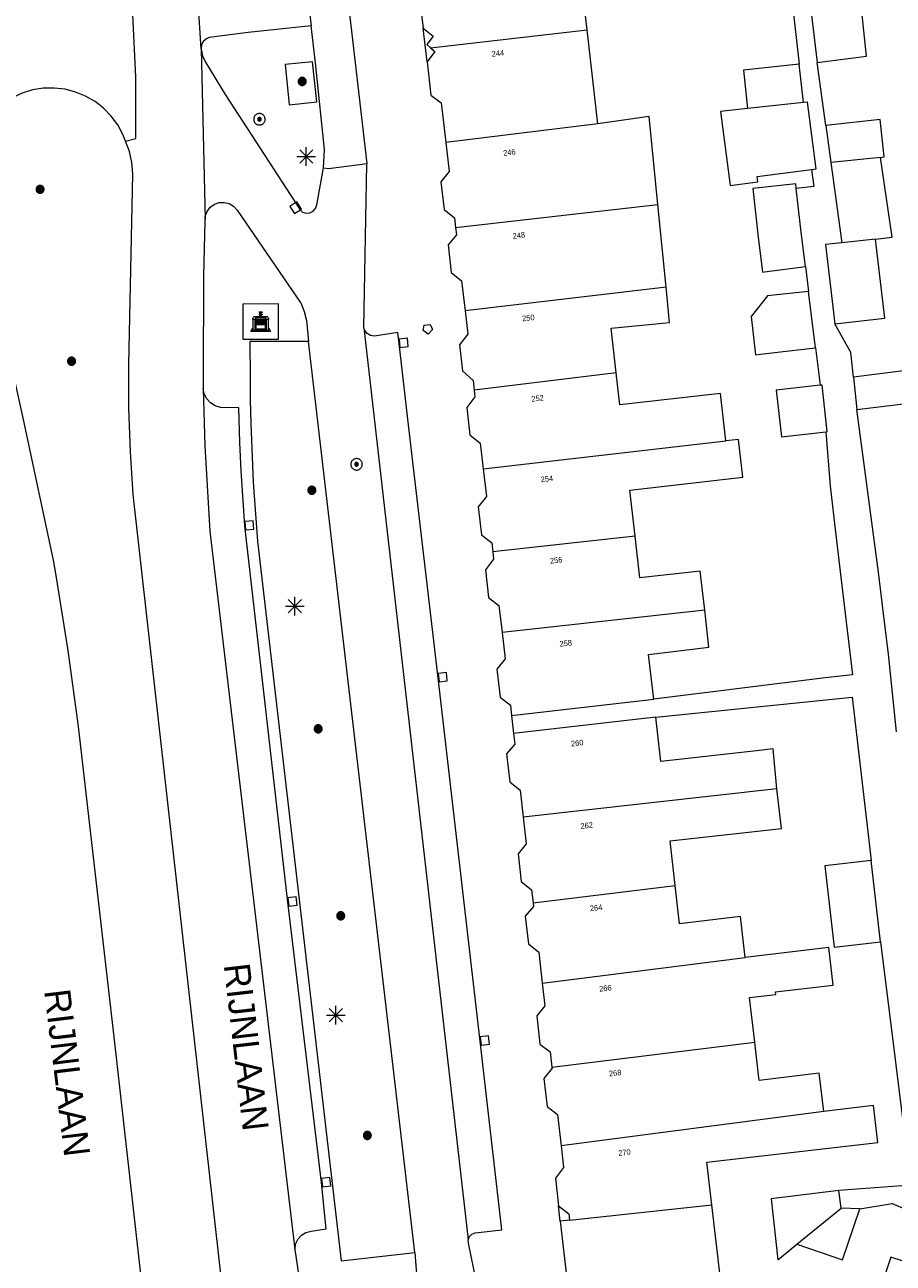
# Model space of a CAD drawing. Header units: metres. Extents: x 135779 to 137489, y 452643 to 455118.
# Tile 96 of 256: x 136227 to 136274, y 453281 to 453347. Entities that reach past the tile are written whole.
import ezdxf
from ezdxf.enums import TextEntityAlignment as Align

# ---------------------------------------------------------------- set-up
doc = ezdxf.new("R2010")
doc.units = ezdxf.units.M
for name, color, linetype, lineweight in [('KTop_BAK_Afval apart plaats', 96, 'Continuous', 13), ('KTop_NAR_Huisnummer tijdelijk (t)', 7, 'Continuous', 13), ('KTop_OBW_Overig Plus', 1, 'Continuous', 13), ('KTop_ORL_Weg_Straatnaam (t)', 7, 'Continuous', 13), ('KTop_OWG_Verkeerseiland', 2, 'Continuous', 13), ('KTop_PAL_Lichtmast', 40, 'Continuous', 13), ('KTop_PND_Grondvlaksituatie van BAG-pand [tachy]', 1, 'Continuous', 13), ('KTop_PND_Pandscheiding', 40, 'Continuous', 13), ('KTop_PUT_Brandkraan of -put', 1, 'Continuous', 13), ('KTop_PUT_Inspectie- of rioolput', 15, 'Continuous', 13), ('KTop_PUT_Kolk', 15, 'Continuous', 13), ('KTop_VGO_Boom', 92, 'Continuous', 13), ('KTop_WGD_Fietspad', 40, 'Continuous', 13), ('KTop_WGD_Rijbaan_Lokale weg', 251, 'Continuous', 13), ('KTop_WGD_Voetpad', 251, 'Continuous', 13), ('KTop_WGD_Voetpad_achterpad', 251, 'Continuous', 13)]:
    doc.layers.add(name, color=color, linetype=linetype, lineweight=lineweight)
doc.styles.add('Style-ROVU', font='ROVU.shx')
doc.styles.add('Style-ROVUCURSIEF', font='ROVUCURSIEF.shx')

# ---------------------------------------------------------------- blocks, each defined once
blk = doc.blocks.new('BAK_Afval_apart_plaats')
at = {"layer": 'KTop_BAK_Afval apart plaats'}
for p, q in [((-0.43, 0.141), (-0.425, 0.168)), ((-0.43, 0.118), (-0.43, 0.141)), ((-0.29, 0.118), (-0.43, 0.118)), ((-0.43, 0.118), (-0.43, -0.457)), ((-0.29, 0.118), (-0.43, 0.118)), ((-0.425, 0.168), (-0.416, 0.193)), ((-0.416, 0.193), (-0.403, 0.215)), ((-0.403, 0.215), (-0.384, 0.24)), ((-0.384, 0.24), (-0.364, 0.258)), ((-0.364, 0.258), (-0.342, 0.272)), ((-0.342, 0.272), (0, 0.272)), ((-0.282, 0.167), (-0.29, 0.146)), ((-0.282, 0.167), (-0.29, 0.146)), ((-0.29, 0.146), (-0.29, 0.118)), ((-0.29, 0.146), (-0.29, 0.118)), ((-0.29, -0.429), (-0.29, 0.118)), ((-0.29, 0.118), (-0.29, -0.429)), ((-0.273, 0.186), (-0.282, 0.167)), ((-0.273, 0.186), (-0.282, 0.167)), ((-0.248, 0.217), (-0.273, 0.186)), ((-0.248, 0.217), (-0.273, 0.186)), ((0.248, 0.217), (-0.248, 0.217)), ((0.248, 0.217), (-0.248, 0.217)), ((-0.242, 0.081), (-0.242, 0.153)), ((-0.242, 0.153), (0.242, 0.153)), ((0.242, 0.081), (-0.242, 0.081)), ((-0.242, 0.034), (-0.242, 0.081)), ((-0.242, 0.081), (0.242, 0.081)), ((-0.242, -0.059), (-0.242, 0.034)), ((-0.242, 0.034), (0.242, 0.034)), ((0.242, 0.034), (-0.242, 0.034)), ((-0.073, 0.513), (-0.072, 0.515)), ((-0.073, 0.513), (-0.073, 0.49)), ((-0.072, 0.511), (-0.073, 0.513)), ((-0.072, 0.511), (-0.073, 0.513)), ((-0.073, 0.49), (-0.072, 0.488)), ((-0.073, 0.399), (-0.073, 0.376)), ((-0.072, 0.397), (-0.073, 0.399)), ((-0.073, 0.376), (-0.072, 0.374)), ((-0.072, 0.515), (-0.071, 0.516)), ((-0.07, 0.51), (-0.072, 0.511)), ((-0.07, 0.51), (-0.072, 0.511)), ((-0.072, 0.488), (-0.07, 0.486)), ((-0.07, 0.396), (-0.072, 0.397)), ((-0.072, 0.374), (-0.07, 0.373)), ((-0.071, 0.516), (-0.07, 0.517)), ((-0.07, 0.517), (-0.067, 0.519)), ((-0.069, 0.509), (-0.07, 0.51)), ((-0.069, 0.509), (-0.07, 0.51)), ((-0.07, 0.486), (-0.069, 0.485)), ((-0.069, 0.395), (-0.07, 0.396)), ((-0.07, 0.373), (-0.069, 0.371)), ((-0.066, 0.507), (-0.069, 0.509)), ((-0.066, 0.507), (-0.069, 0.509)), ((-0.069, 0.485), (-0.066, 0.484)), ((-0.066, 0.394), (-0.069, 0.395)), ((-0.069, 0.371), (-0.066, 0.37)), ((-0.067, 0.519), (-0.065, 0.52)), ((-0.063, 0.506), (-0.066, 0.507)), ((-0.063, 0.506), (-0.066, 0.507)), ((-0.066, 0.484), (-0.063, 0.483)), ((-0.063, 0.392), (-0.066, 0.394)), ((-0.066, 0.37), (-0.063, 0.369)), ((-0.065, 0.52), (-0.061, 0.521)), ((-0.059, 0.505), (-0.063, 0.506)), ((-0.059, 0.505), (-0.063, 0.506)), ((-0.063, 0.483), (-0.059, 0.482)), ((-0.059, 0.391), (-0.063, 0.392)), ((-0.063, 0.369), (-0.059, 0.368)), ((-0.061, 0.521), (-0.055, 0.523)), ((-0.054, 0.504), (-0.059, 0.505)), ((-0.054, 0.504), (-0.059, 0.505)), ((-0.059, 0.482), (-0.054, 0.481)), ((-0.054, 0.39), (-0.059, 0.391)), ((-0.059, 0.368), (-0.054, 0.367)), ((-0.055, 0.523), (-0.049, 0.524)), ((-0.048, 0.503), (-0.054, 0.504)), ((-0.048, 0.503), (-0.054, 0.504)), ((-0.054, 0.481), (-0.048, 0.48)), ((-0.048, 0.389), (-0.054, 0.39)), ((-0.054, 0.367), (-0.048, 0.366)), ((-0.049, 0.524), (-0.043, 0.525)), ((-0.043, 0.502), (-0.048, 0.503)), ((-0.043, 0.502), (-0.048, 0.503)), ((-0.048, 0.48), (-0.043, 0.479)), ((-0.043, 0.388), (-0.048, 0.389)), ((-0.048, 0.366), (-0.043, 0.365)), ((-0.043, 0.525), (-0.035, 0.526)), ((-0.036, 0.501), (-0.043, 0.502)), ((-0.036, 0.501), (-0.043, 0.502)), ((-0.043, 0.479), (-0.036, 0.478)), ((-0.036, 0.388), (-0.043, 0.388)), ((-0.043, 0.365), (-0.036, 0.364)), ((-0.03, 0.501), (-0.036, 0.501)), ((-0.03, 0.501), (-0.036, 0.501)), ((-0.036, 0.478), (-0.03, 0.478)), ((-0.03, 0.387), (-0.036, 0.388)), ((-0.036, 0.364), (-0.03, 0.364)), ((-0.035, 0.526), (-0.029, 0.527)), ((-0.021, 0.5), (-0.03, 0.501)), ((-0.021, 0.5), (-0.03, 0.501)), ((-0.03, 0.478), (-0.028, 0.478)), ((-0.021, 0.387), (-0.03, 0.387)), ((-0.03, 0.364), (-0.028, 0.364)), ((-0.029, 0.527), (-0.023, 0.527)), ((-0.028, 0.478), (-0.021, 0.477)), ((-0.028, 0.468), (-0.028, 0.478)), ((-0.028, 0.478), (-0.021, 0.477)), ((-0.028, 0.4), (-0.028, 0.468)), ((-0.028, 0.468), (-0.021, 0.468)), ((-0.021, 0.468), (-0.028, 0.468)), ((-0.021, 0.4), (-0.028, 0.4)), ((-0.028, 0.364), (-0.021, 0.363)), ((-0.028, 0.355), (-0.028, 0.364)), ((-0.028, 0.364), (-0.021, 0.363)), ((-0.028, 0.272), (-0.028, 0.355)), ((-0.028, 0.355), (-0.021, 0.354)), ((-0.021, 0.354), (-0.028, 0.355)), ((0.028, 0.272), (-0.028, 0.272)), ((-0.023, 0.527), (-0.013, 0.528)), ((-0.014, 0.5), (-0.021, 0.5)), ((-0.014, 0.5), (-0.021, 0.5)), ((-0.021, 0.477), (-0.014, 0.477)), ((-0.021, 0.477), (-0.014, 0.477)), ((-0.021, 0.468), (-0.014, 0.468)), ((-0.014, 0.468), (-0.021, 0.468)), ((-0.014, 0.399), (-0.021, 0.4)), ((-0.014, 0.386), (-0.021, 0.387)), ((-0.021, 0.363), (-0.014, 0.363)), ((-0.021, 0.363), (-0.014, 0.363)), ((-0.021, 0.354), (-0.014, 0.354)), ((-0.014, 0.354), (-0.021, 0.354)), ((0, 0.5), (-0.014, 0.5)), ((0, 0.5), (-0.014, 0.5)), ((-0.014, 0.477), (0, 0.477)), ((-0.014, 0.477), (0, 0.477)), ((-0.014, 0.468), (0, 0.468)), ((0, 0.468), (-0.014, 0.468)), ((0, 0.399), (-0.014, 0.399)), ((0, 0.386), (-0.014, 0.386)), ((-0.014, 0.363), (0, 0.363)), ((-0.014, 0.363), (0, 0.363)), ((-0.014, 0.354), (0, 0.354)), ((0, 0.354), (-0.014, 0.354)), ((-0.013, 0.528), (-0.005, 0.528)), ((-0.005, 0.528), (0, 0.528)), ((0, 0.528), (0.005, 0.528)), ((0, 0.5), (0, 0.477)), ((0, 0.477), (0, 0.5)), ((0, 0.477), (0, 0.5)), ((0, 0.5), (0.014, 0.5)), ((0.014, 0.5), (0, 0.5)), ((0.014, 0.477), (0, 0.477)), ((0, 0.477), (0.014, 0.477)), ((0.014, 0.468), (0, 0.468)), ((0, 0.468), (0, 0.399)), ((0, 0.468), (0, 0.399)), ((0.014, 0.468), (0, 0.468)), ((0, 0.399), (0.014, 0.399)), ((0, 0.363), (0, 0.386)), ((0, 0.363), (0, 0.386)), ((0, 0.386), (0.014, 0.386)), ((0.014, 0.363), (0, 0.363)), ((0, 0.363), (0.014, 0.363)), ((0, 0.354), (0.014, 0.354)), ((0, 0.272), (0, 0.354)), ((0, 0.354), (0, 0.272)), ((0.014, 0.354), (0, 0.354)), ((0, 0.272), (0.342, 0.272)), ((0.028, 0.272), (0, 0.272)), ((0, 0.272), (0.028, 0.272)), ((0.005, 0.528), (0.013, 0.528)), ((0.013, 0.528), (0.023, 0.527)), ((0.014, 0.5), (0.021, 0.5)), ((0.021, 0.5), (0.014, 0.5)), ((0.021, 0.477), (0.014, 0.477)), ((0.014, 0.477), (0.021, 0.477)), ((0.021, 0.468), (0.014, 0.468)), ((0.021, 0.468), (0.014, 0.468)), ((0.014, 0.399), (0.021, 0.4)), ((0.014, 0.386), (0.021, 0.387)), ((0.021, 0.363), (0.014, 0.363)), ((0.014, 0.363), (0.021, 0.363)), ((0.014, 0.354), (0.021, 0.354)), ((0.021, 0.354), (0.014, 0.354)), ((0.021, 0.5), (0.03, 0.501)), ((0.03, 0.501), (0.021, 0.5)), ((0.028, 0.478), (0.021, 0.477)), ((0.021, 0.477), (0.028, 0.478)), ((0.021, 0.468), (0.028, 0.468)), ((0.028, 0.468), (0.021, 0.468)), ((0.028, 0.468), (0.021, 0.468)), ((0.021, 0.4), (0.028, 0.4)), ((0.021, 0.387), (0.03, 0.387)), ((0.028, 0.364), (0.021, 0.363)), ((0.021, 0.363), (0.028, 0.364)), ((0.021, 0.354), (0.028, 0.355)), ((0.028, 0.355), (0.021, 0.354)), ((0.023, 0.527), (0.029, 0.527)), ((0.03, 0.478), (0.028, 0.478)), ((0.028, 0.478), (0.028, 0.468)), ((0.028, 0.4), (0.028, 0.468)), ((0.03, 0.364), (0.028, 0.364)), ((0.028, 0.364), (0.028, 0.355)), ((0.028, 0.355), (0.028, 0.272)), ((0.029, 0.527), (0.035, 0.526)), ((0.03, 0.501), (0.036, 0.501)), ((0.036, 0.501), (0.03, 0.501)), ((0.036, 0.478), (0.03, 0.478)), ((0.03, 0.387), (0.036, 0.388)), ((0.036, 0.364), (0.03, 0.364)), ((0.035, 0.526), (0.043, 0.525)), ((0.036, 0.501), (0.043, 0.502)), ((0.043, 0.502), (0.036, 0.501)), ((0.043, 0.479), (0.036, 0.478)), ((0.036, 0.388), (0.043, 0.388)), ((0.043, 0.365), (0.036, 0.364)), ((0.043, 0.525), (0.049, 0.524)), ((0.043, 0.502), (0.048, 0.503)), ((0.048, 0.503), (0.043, 0.502)), ((0.048, 0.48), (0.043, 0.479)), ((0.043, 0.388), (0.048, 0.389)), ((0.048, 0.366), (0.043, 0.365)), ((0.048, 0.503), (0.054, 0.504)), ((0.054, 0.504), (0.048, 0.503)), ((0.054, 0.481), (0.048, 0.48)), ((0.048, 0.389), (0.054, 0.39)), ((0.054, 0.367), (0.048, 0.366)), ((0.049, 0.524), (0.055, 0.523)), ((0.054, 0.504), (0.059, 0.505)), ((0.059, 0.505), (0.054, 0.504)), ((0.059, 0.482), (0.054, 0.481)), ((0.054, 0.39), (0.059, 0.391)), ((0.059, 0.368), (0.054, 0.367)), ((0.055, 0.523), (0.061, 0.521)), ((0.059, 0.505), (0.063, 0.506)), ((0.063, 0.506), (0.059, 0.505)), ((0.063, 0.483), (0.059, 0.482)), ((0.059, 0.391), (0.063, 0.392)), ((0.063, 0.369), (0.059, 0.368)), ((0.061, 0.521), (0.065, 0.52)), ((0.063, 0.506), (0.066, 0.507)), ((0.066, 0.507), (0.063, 0.506)), ((0.066, 0.484), (0.063, 0.483)), ((0.063, 0.392), (0.066, 0.394)), ((0.066, 0.37), (0.063, 0.369)), ((0.065, 0.52), (0.067, 0.519)), ((0.066, 0.507), (0.069, 0.509)), ((0.069, 0.509), (0.066, 0.507)), ((0.069, 0.485), (0.066, 0.484)), ((0.066, 0.394), (0.069, 0.395)), ((0.069, 0.371), (0.066, 0.37)), ((0.067, 0.519), (0.07, 0.517)), ((0.069, 0.509), (0.07, 0.51)), ((0.07, 0.51), (0.069, 0.509)), ((0.07, 0.486), (0.069, 0.485)), ((0.069, 0.395), (0.07, 0.396)), ((0.07, 0.373), (0.069, 0.371)), ((0.07, 0.517), (0.071, 0.516)), ((0.07, 0.51), (0.072, 0.511)), ((0.072, 0.511), (0.07, 0.51)), ((0.072, 0.488), (0.07, 0.486)), ((0.07, 0.396), (0.072, 0.397)), ((0.072, 0.374), (0.07, 0.373)), ((0.071, 0.516), (0.072, 0.515)), ((0.072, 0.515), (0.073, 0.513)), ((0.072, 0.511), (0.073, 0.513)), ((0.073, 0.513), (0.072, 0.511)), ((0.073, 0.49), (0.072, 0.488)), ((0.072, 0.397), (0.073, 0.399)), ((0.073, 0.376), (0.072, 0.374)), ((0.073, 0.513), (0.073, 0.49)), ((0.073, 0.399), (0.073, 0.376)), ((0.242, 0.153), (0.242, 0.081)), ((0.242, 0.081), (0.242, 0.034)), ((0.242, 0.034), (0.242, -0.059)), ((0.273, 0.186), (0.248, 0.217)), ((0.273, 0.186), (0.248, 0.217)), ((0.282, 0.167), (0.273, 0.186)), ((0.282, 0.167), (0.273, 0.186)), ((0.29, 0.146), (0.282, 0.167)), ((0.29, 0.146), (0.282, 0.167)), ((0.29, 0.118), (0.29, 0.146)), ((0.29, 0.118), (0.29, 0.146)), ((0.43, 0.118), (0.29, 0.118)), ((0.29, 0.118), (0.29, -0.429)), ((0.43, 0.118), (0.29, 0.118)), ((0.29, -0.429), (0.29, 0.118)), ((0.342, 0.272), (0.364, 0.258)), ((0.364, 0.258), (0.384, 0.24)), ((0.384, 0.24), (0.403, 0.215)), ((0.403, 0.215), (0.416, 0.193)), ((0.416, 0.193), (0.425, 0.168)), ((0.425, 0.168), (0.43, 0.141)), ((0.43, 0.141), (0.43, 0.118)), ((0.43, -0.457), (0.43, 0.118)), ((-0.528, -0.528), (-0.43, -0.332)), ((0.528, -0.528), (-0.528, -0.528)), ((-0.43, -0.332), (-0.43, -0.457)), ((-0.43, -0.457), (0.43, -0.457)), ((-0.43, -0.457), (0.43, -0.457)), ((0.29, -0.429), (-0.29, -0.429)), ((-0.29, -0.429), (0.29, -0.429)), ((0.242, -0.059), (-0.242, -0.059)), ((-0.242, -0.059), (-0.242, -0.092)), ((0.242, -0.059), (-0.242, -0.059)), ((-0.242, -0.092), (0.242, -0.092)), ((-0.242, -0.11), (-0.242, -0.092)), ((-0.242, -0.092), (0.242, -0.092)), ((0.242, -0.11), (-0.242, -0.11)), ((0.242, -0.11), (-0.242, -0.11)), ((-0.242, -0.147), (0.242, -0.147)), ((-0.242, -0.41), (-0.242, -0.147)), ((0.242, -0.41), (-0.242, -0.41)), ((0.242, -0.11), (0.242, -0.059)), ((0.242, -0.092), (0.242, -0.11)), ((0.242, -0.092), (0.242, -0.11)), ((0.242, -0.147), (0.242, -0.41)), ((0.43, -0.457), (0.43, -0.332)), ((0.43, -0.332), (0.528, -0.528))]:
    blk.add_line(p, q, dxfattribs=at)
at = {"layer": 'KTop_BAK_Afval apart plaats', "flags": 128}
blk.add_lwpolyline([(0.029, 0.413), (0.035, 0.412), (0.043, 0.411), (0.049, 0.41), (0.055, 0.409), (0.061, 0.407), (0.065, 0.406), (0.067, 0.405), (0.07, 0.403), (0.071, 0.402), (0.072, 0.401), (0.073, 0.399), (0.072, 0.397), (0.07, 0.396), (0.069, 0.395), (0.066, 0.394), (0.063, 0.392), (0.059, 0.391), (0.054, 0.39), (0.048, 0.389), (0.043, 0.388), (0.036, 0.388), (0.03, 0.387), (0.021, 0.387), (0.014, 0.386), (0, 0.386), (-0.014, 0.386), (-0.021, 0.387), (-0.03, 0.387), (-0.036, 0.388), (-0.043, 0.388), (-0.048, 0.389), (-0.054, 0.39), (-0.059, 0.391), (-0.063, 0.392), (-0.066, 0.394), (-0.069, 0.395), (-0.07, 0.396), (-0.072, 0.397), (-0.073, 0.399), (-0.072, 0.401), (-0.071, 0.402), (-0.07, 0.403), (-0.067, 0.405), (-0.065, 0.406), (-0.061, 0.407), (-0.055, 0.409), (-0.049, 0.41), (-0.043, 0.411), (-0.035, 0.412), (-0.029, 0.413), (-0.028, 0.413), (-0.028, 0.4), (-0.021, 0.4), (-0.014, 0.399), (0, 0.399), (0.014, 0.399), (0.021, 0.4), (0.028, 0.4), (0.028, 0.413), (0.029, 0.413), (0.028, 0.413)], dxfattribs=at)
at = {"layer": 'KTop_BAK_Afval apart plaats'}
for p in [(0, 0), (-0.43, -0.457)]:
    blk.add_point(p, dxfattribs=at)
blk = doc.blocks.new('PAL_Lichtmast')
at = {"layer": 'KTop_PAL_Lichtmast'}
for p, q in [((-0.354, -0.354), (0.354, 0.354)), ((0.354, -0.354), (-0.354, 0.354)), ((0, -0.5), (0, 0.5)), ((-0.5, 0), (0.5, 0))]:
    blk.add_line(p, q, dxfattribs=at)
blk = doc.blocks.new('PUT_Brandkraan_of_-put')
at = {"layer": 'KTop_PUT_Brandkraan of -put'}
for p, q in [((-0.25, 0.034), (0, 0.25)), ((-0.158, -0.25), (-0.25, 0.034)), ((0, 0.25), (0.25, 0.033)), ((0.25, 0.033), (0.158, -0.25)), ((0.158, -0.25), (-0.158, -0.25))]:
    blk.add_line(p, q, dxfattribs=at)
blk = doc.blocks.new('PUT_Inspectie-_of_rioolput')
at = {"layer": 'KTop_PUT_Inspectie- of rioolput', "flags": 128}
for points in [[(0.31, 0), (0.308, 0.032), (0.303, 0.064), (0.294, 0.095), (0.283, 0.126), (0.268, 0.155), (0.25, 0.182), (0.23, 0.207), (0.207, 0.23), (0.182, 0.25), (0.154, 0.268), (0.126, 0.283), (0.095, 0.294), (0.064, 0.303), (0.032, 0.308), (0, 0.309), (-0.032, 0.308), (-0.064, 0.303), (-0.096, 0.294), (-0.126, 0.283), (-0.155, 0.268), (-0.182, 0.25), (-0.207, 0.23), (-0.23, 0.207), (-0.25, 0.182), (-0.268, 0.154), (-0.283, 0.126), (-0.294, 0.095), (-0.303, 0.064), (-0.308, 0.032), (-0.309, 0), (-0.308, -0.032), (-0.303, -0.064), (-0.294, -0.096), (-0.283, -0.126), (-0.268, -0.155), (-0.25, -0.182), (-0.23, -0.207), (-0.207, -0.23), (-0.182, -0.25), (-0.155, -0.268), (-0.126, -0.283), (-0.096, -0.294), (-0.064, -0.303), (-0.032, -0.308), (0, -0.309), (0.032, -0.308), (0.064, -0.303), (0.095, -0.294), (0.126, -0.283), (0.155, -0.268), (0.182, -0.25), (0.207, -0.23), (0.23, -0.207), (0.25, -0.182), (0.268, -0.155), (0.283, -0.126), (0.294, -0.096), (0.303, -0.064), (0.308, -0.032), (0.31, 0)], [(0.095, 0), (0.094, 0.009), (0.092, 0.019), (0.09, 0.029), (0.086, 0.038), (0.082, 0.047), (0.076, 0.055), (0.07, 0.063), (0.063, 0.07), (0.055, 0.076), (0.047, 0.082), (0.038, 0.086), (0.029, 0.09), (0.019, 0.092), (0.009, 0.094), (0, 0.094), (-0.01, 0.094), (-0.02, 0.092), (-0.029, 0.09), (-0.039, 0.086), (-0.048, 0.082), (-0.056, 0.076), (-0.064, 0.07), (-0.071, 0.063), (-0.077, 0.055), (-0.082, 0.047), (-0.087, 0.038), (-0.09, 0.029), (-0.093, 0.019), (-0.094, 0.009), (-0.095, 0), (-0.094, -0.01), (-0.093, -0.02), (-0.09, -0.029), (-0.087, -0.039), (-0.082, -0.048), (-0.077, -0.056), (-0.071, -0.064), (-0.064, -0.071), (-0.056, -0.077), (-0.047, -0.082), (-0.039, -0.087), (-0.029, -0.09), (-0.02, -0.093), (-0.01, -0.094), (0, -0.095), (0.009, -0.094), (0.019, -0.093), (0.029, -0.09), (0.038, -0.087), (0.047, -0.082), (0.055, -0.077), (0.063, -0.071), (0.07, -0.064), (0.076, -0.056), (0.082, -0.047), (0.086, -0.039), (0.09, -0.029), (0.092, -0.02), (0.094, -0.01), (0.095, 0)], [(0.035, 0), (0.034, 0.003), (0.034, 0.007), (0.033, 0.01), (0.031, 0.014), (0.03, 0.017), (0.028, 0.02), (0.026, 0.023), (0.023, 0.026), (0.02, 0.028), (0.017, 0.03), (0.014, 0.031), (0.01, 0.033), (0.007, 0.034), (0.003, 0.034), (0, 0.034), (-0.004, 0.034), (-0.007, 0.034), (-0.011, 0.033), (-0.014, 0.031), (-0.018, 0.03), (-0.021, 0.028), (-0.023, 0.026), (-0.026, 0.023), (-0.028, 0.02), (-0.03, 0.017), (-0.032, 0.014), (-0.033, 0.01), (-0.034, 0.007), (-0.035, 0.003), (-0.035, 0), (-0.035, -0.004), (-0.034, -0.007), (-0.033, -0.011), (-0.032, -0.014), (-0.03, -0.018), (-0.028, -0.021), (-0.026, -0.023), (-0.023, -0.026), (-0.021, -0.028), (-0.017, -0.03), (-0.014, -0.032), (-0.011, -0.033), (-0.007, -0.034), (-0.004, -0.035), (0, -0.035), (0.003, -0.035), (0.007, -0.034), (0.01, -0.033), (0.014, -0.032), (0.017, -0.03), (0.02, -0.028), (0.023, -0.026), (0.026, -0.023), (0.028, -0.021), (0.03, -0.017), (0.031, -0.014), (0.033, -0.011), (0.034, -0.007), (0.034, -0.004), (0.035, 0)], [(0.01, 0.02), (0.007, 0.02), (0.005, 0.021), (0.003, 0.022), (0.001, 0.022), (-0.001, 0.022), (-0.004, 0.022), (-0.006, 0.021), (-0.008, 0.02), (-0.01, 0.019), (-0.012, 0.018), (-0.014, 0.017), (-0.016, 0.015), (-0.017, 0.013), (-0.019, 0.012), (-0.02, 0.009), (-0.021, 0.007), (-0.022, 0.005), (-0.022, 0.003), (-0.022, 0.001), (-0.022, -0.001), (-0.022, -0.004), (-0.022, -0.006), (-0.021, -0.008), (-0.02, -0.01), (-0.019, -0.012), (-0.017, -0.014), (-0.016, -0.016), (-0.014, -0.017), (-0.012, -0.019), (-0.01, -0.02), (-0.008, -0.021), (-0.006, -0.022), (-0.003, -0.022), (-0.001, -0.022), (0.001, -0.022), (0.003, -0.022), (0.005, -0.022), (0.008, -0.021), (0.01, -0.02), (0.012, -0.019), (0.014, -0.017), (0.015, -0.016), (0.017, -0.014), (0.018, -0.012), (0.02, -0.01), (0.02, -0.008), (0.021, -0.006), (0.022, -0.003), (0.022, -0.001), (0.022, 0.001), (0.022, 0.003), (0.021, 0.005), (0.02, 0.008), (0.019, 0.01), (0.018, 0.012), (0.017, 0.014), (0.015, 0.015), (0.013, 0.017), (0.012, 0.018), (0.01, 0.02)]]:
    blk.add_lwpolyline(points, dxfattribs=at)
blk = doc.blocks.new('PUT_Kolk')
at = {"layer": 'KTop_PUT_Kolk', "flags": 128}
blk.add_lwpolyline([(0.225, -0.225), (0.225, 0.225), (-0.225, 0.225), (-0.225, -0.225), (0.225, -0.225)], dxfattribs=at)
blk = doc.blocks.new('VGO_Boom')
at = {"layer": 'KTop_VGO_Boom', "flags": 128}
for points in [[(0.215, 0), (0.214, 0.022), (0.21, 0.045), (0.204, 0.066), (0.196, 0.087), (0.186, 0.108), (0.174, 0.126), (0.16, 0.144), (0.144, 0.16), (0.126, 0.174), (0.107, 0.186), (0.087, 0.196), (0.066, 0.204), (0.045, 0.21), (0.022, 0.214), (-0.001, 0.215), (-0.023, 0.214), (-0.045, 0.21), (-0.067, 0.204), (-0.088, 0.196), (-0.108, 0.186), (-0.127, 0.174), (-0.144, 0.16), (-0.16, 0.144), (-0.174, 0.126), (-0.187, 0.107), (-0.197, 0.087), (-0.205, 0.066), (-0.211, 0.045), (-0.214, 0.022), (-0.215, -0.001), (-0.214, -0.023), (-0.211, -0.045), (-0.205, -0.067), (-0.197, -0.088), (-0.187, -0.108), (-0.174, -0.127), (-0.16, -0.144), (-0.144, -0.16), (-0.127, -0.174), (-0.108, -0.187), (-0.088, -0.197), (-0.067, -0.205), (-0.045, -0.211), (-0.023, -0.214), (0, -0.215), (0.022, -0.214), (0.045, -0.211), (0.066, -0.205), (0.087, -0.197), (0.108, -0.187), (0.126, -0.174), (0.144, -0.16), (0.16, -0.144), (0.174, -0.127), (0.186, -0.108), (0.196, -0.088), (0.204, -0.067), (0.21, -0.045), (0.214, -0.023), (0.215, -0.001)], [(0.155, 0), (0.154, 0.016), (0.152, 0.032), (0.147, 0.048), (0.142, 0.063), (0.134, 0.078), (0.125, 0.091), (0.115, 0.104), (0.104, 0.115), (0.091, 0.125), (0.077, 0.134), (0.063, 0.142), (0.048, 0.147), (0.032, 0.152), (0.016, 0.154), (-0.001, 0.155), (-0.017, 0.154), (-0.033, 0.152), (-0.048, 0.147), (-0.064, 0.142), (-0.078, 0.134), (-0.092, 0.125), (-0.104, 0.115), (-0.116, 0.104), (-0.126, 0.091), (-0.135, 0.077), (-0.142, 0.063), (-0.148, 0.048), (-0.152, 0.032), (-0.155, 0.016), (-0.155, -0.001), (-0.155, -0.017), (-0.152, -0.033), (-0.148, -0.048), (-0.142, -0.064), (-0.135, -0.078), (-0.126, -0.092), (-0.116, -0.104), (-0.104, -0.116), (-0.092, -0.126), (-0.078, -0.135), (-0.064, -0.142), (-0.048, -0.148), (-0.033, -0.152), (-0.017, -0.155), (0, -0.155), (0.016, -0.155), (0.032, -0.152), (0.048, -0.148), (0.063, -0.142), (0.078, -0.135), (0.091, -0.126), (0.104, -0.116), (0.115, -0.104), (0.125, -0.092), (0.134, -0.078), (0.142, -0.064), (0.147, -0.048), (0.152, -0.033), (0.154, -0.017), (0.155, -0.001)], [(0.095, 0), (0.094, 0.01), (0.093, 0.02), (0.09, 0.029), (0.087, 0.039), (0.082, 0.048), (0.077, 0.056), (0.071, 0.064), (0.064, 0.071), (0.056, 0.077), (0.047, 0.082), (0.039, 0.087), (0.029, 0.09), (0.02, 0.093), (0.01, 0.094), (-0.001, 0.095), (-0.01, 0.094), (-0.02, 0.093), (-0.03, 0.09), (-0.039, 0.087), (-0.048, 0.082), (-0.056, 0.077), (-0.064, 0.071), (-0.071, 0.064), (-0.077, 0.056), (-0.083, 0.047), (-0.087, 0.039), (-0.091, 0.029), (-0.093, 0.02), (-0.095, 0.01), (-0.095, -0.001), (-0.095, -0.01), (-0.093, -0.02), (-0.091, -0.03), (-0.087, -0.039), (-0.083, -0.048), (-0.077, -0.056), (-0.071, -0.064), (-0.064, -0.071), (-0.056, -0.077), (-0.048, -0.083), (-0.039, -0.087), (-0.03, -0.091), (-0.02, -0.093), (-0.01, -0.095), (0, -0.095), (0.01, -0.095), (0.02, -0.093), (0.029, -0.091), (0.039, -0.087), (0.048, -0.083), (0.056, -0.077), (0.064, -0.071), (0.071, -0.064), (0.077, -0.056), (0.082, -0.048), (0.087, -0.039), (0.09, -0.03), (0.093, -0.02), (0.094, -0.01), (0.095, -0.001)], [(0.035, 0), (0.035, 0.004), (0.034, 0.007), (0.033, 0.011), (0.032, 0.014), (0.03, 0.018), (0.028, 0.021), (0.026, 0.023), (0.023, 0.026), (0.021, 0.028), (0.017, 0.03), (0.014, 0.032), (0.011, 0.033), (0.007, 0.034), (0.004, 0.035), (-0.001, 0.035), (-0.004, 0.035), (-0.008, 0.034), (-0.011, 0.033), (-0.015, 0.032), (-0.018, 0.03), (-0.021, 0.028), (-0.024, 0.026), (-0.027, 0.023), (-0.029, 0.021), (-0.031, 0.017), (-0.032, 0.014), (-0.034, 0.011), (-0.035, 0.007), (-0.035, 0.004), (-0.035, -0.001), (-0.035, -0.004), (-0.035, -0.008), (-0.034, -0.011), (-0.032, -0.015), (-0.031, -0.018), (-0.029, -0.021), (-0.027, -0.024), (-0.024, -0.027), (-0.021, -0.029), (-0.018, -0.031), (-0.015, -0.032), (-0.011, -0.034), (-0.008, -0.035), (-0.004, -0.035), (0, -0.035), (0.004, -0.035), (0.007, -0.035), (0.011, -0.034), (0.014, -0.032), (0.018, -0.031), (0.021, -0.029), (0.023, -0.027), (0.026, -0.024), (0.028, -0.021), (0.03, -0.018), (0.032, -0.015), (0.033, -0.011), (0.034, -0.008), (0.035, -0.004), (0.035, 0)]]:
    blk.add_lwpolyline(points, dxfattribs=at)

msp = doc.modelspace()

# ---------------------------------------------------------------- linework, layer by layer
at = {"layer": 'KTop_OBW_Overig Plus', "flags": 128}
for points in [[(136269.778, 453327.938), (136267.415, 453327.673), (136267.696, 453325.166), (136270.087, 453325.434)], [(136270.087, 453325.434), (136270.163, 453325.442), (136269.883, 453327.95), (136269.778, 453327.938)]]:
    msp.add_lwpolyline(points, dxfattribs=at)
at = {"layer": 'KTop_OWG_Verkeerseiland', "flags": 128}
msp.add_lwpolyline([(136240.999, 453345.18), (136241.227, 453343.015), (136242.709, 453343.171), (136242.481, 453345.336), (136240.999, 453345.18)], dxfattribs=at)
at = {"layer": 'KTop_PND_Grondvlaksituatie van BAG-pand [tachy]', "flags": 128}
for points in [[(136257.243, 453347.051), (136256.635, 453352.288)], [(136248.439, 453351.351), (136248.647, 453349.555), (136248.215, 453348.941), (136248.425, 453347.135)], [(136269.055, 453350.103), (136269.613, 453345.291)], [(136269.613, 453345.291), (136272.276, 453345.638), (136271.773, 453350.422)], [(136248.425, 453347.135), (136248.967, 453346.716), (136248.629, 453346.253), (136248.822, 453346.088)], [(136257.83, 453342.001), (136257.243, 453347.051)], [(136248.822, 453346.088), (136249.064, 453345.881), (136248.634, 453345.327)], [(136248.634, 453345.327), (136248.842, 453343.539), (136249.393, 453343.13), (136249.64, 453340.993)], [(136268.652, 453345.212), (136265.651, 453344.886), (136265.879, 453342.812)], [(136268.88, 453343.141), (136268.652, 453345.212)], [(136265.879, 453342.812), (136264.422, 453342.652), (136264.944, 453338.68), (136266.434, 453338.876), (136266.399, 453339.159), (136269.324, 453339.543)], [(136269.324, 453339.543), (136269.571, 453339.576), (136269.099, 453343.165), (136268.88, 453343.141)], [(136261.057, 453337.652), (136260.589, 453342.384), (136257.83, 453342.001)], [(136273.023, 453340.187), (136273.22, 453340.226), (136273.007, 453342.227), (136270.092, 453341.898)], [(136270.092, 453341.898), (136270.362, 453339.91)], [(136249.64, 453340.993), (136249.822, 453339.426), (136249.38, 453338.882), (136249.553, 453337.383), (136250.107, 453336.944), (136250.168, 453336.417)], [(136272.757, 453335.801), (136273.651, 453335.901), (136273.023, 453340.187)], [(136270.362, 453339.91), (136270.947, 453335.599)], [(136268.495, 453338.525), (136268.467, 453338.772), (136266.157, 453338.514), (136266.448, 453335.908), (136266.677, 453334.024), (136266.792, 453334.038), (136268.986, 453334.321)], [(136268.986, 453334.321), (136268.758, 453336.166), (136268.495, 453338.525)], [(136261.497, 453333.212), (136261.057, 453337.652)], [(136250.168, 453336.417), (136250.212, 453336.031), (136249.771, 453335.486), (136249.942, 453333.997), (136250.496, 453333.558), (136250.681, 453331.946)], [(136270.947, 453335.599), (136270.072, 453335.501), (136270.568, 453331.247)], [(136270.568, 453331.247), (136273.252, 453331.547), (136272.757, 453335.801)], [(136258.815, 453328.609), (136258.539, 453331.011), (136261.684, 453331.32), (136261.497, 453333.212)], [(136269.152, 453332.979), (136266.95, 453332.737), (136266.074, 453331.628), (136266.298, 453329.582), (136267.318, 453329.696), (136269.526, 453329.943)], [(136269.526, 453329.943), (136269.152, 453332.979)], [(136250.681, 453331.946), (136250.827, 453330.678), (136250.389, 453330.104), (136250.55, 453328.704), (136251.112, 453328.196), (136251.171, 453327.679)], [(136281.849, 453332.554), (136281.852, 453332.531), (136282.048, 453332.554), (136282.329, 453330.159), (136277.137, 453329.518), (136277.169, 453329.296), (136274.244, 453328.92), (136274.257, 453328.717), (136271.57, 453328.376)], [(136264.706, 453324.949), (136264.421, 453327.489), (136259.013, 453326.882), (136258.815, 453328.609)], [(136271.57, 453328.376), (136271.748, 453326.637)], [(136251.171, 453327.679), (136251.214, 453327.312), (136250.775, 453326.748), (136250.851, 453326.084), (136250.945, 453325.268), (136251.499, 453324.83), (136251.657, 453323.451)], [(136271.748, 453326.637), (136275.15, 453327.039)], [(136259.824, 453319.821), (136259.539, 453322.3), (136265.617, 453322.992), (136265.391, 453325.028), (136264.706, 453324.949)], [(136251.657, 453323.451), (136251.83, 453321.95), (136251.389, 453321.406), (136251.562, 453319.896), (136252.115, 453319.468), (136252.172, 453318.974)], [(136263.574, 453315.835), (136263.334, 453317.944), (136260.082, 453317.581), (136259.824, 453319.821)], [(136252.172, 453318.974), (136252.216, 453318.594), (136251.778, 453318.02), (136251.95, 453316.52), (136252.503, 453316.092), (136252.67, 453314.639)], [(136260.832, 453311.053), (136260.555, 453313.465), (136263.794, 453313.849), (136263.574, 453315.835)], [(136252.67, 453314.639), (136252.833, 453313.222), (136252.393, 453312.668), (136252.566, 453311.158), (136253.119, 453310.73), (136253.183, 453310.174)], [(136253.183, 453310.174), (136253.481, 453310.208), (136260.832, 453311.053)], [(136260.943, 453310.089), (136253.592, 453309.244), (136253.294, 453309.21)], [(136267.456, 453306.234), (136267.246, 453308.387), (136266.356, 453308.286), (136261.216, 453307.71), (136260.943, 453310.089)], [(136253.294, 453309.21), (136253.36, 453308.634), (136252.917, 453308.11), (136253.089, 453306.61), (136253.644, 453306.162), (136253.811, 453304.711)], [(136261.984, 453301.036), (136261.708, 453303.432), (136267.7, 453304.109), (136267.456, 453306.234)], [(136253.811, 453304.711), (136253.975, 453303.282), (136253.533, 453302.748), (136253.705, 453301.248), (136254.26, 453300.8), (136254.341, 453300.098)], [(136272.523, 453302.381), (136270.039, 453302.099), (136270.535, 453297.727), (136273.019, 453298.009)], [(136273.019, 453298.009), (136272.523, 453302.381)], [(136265.753, 453297.167), (136265.497, 453299.364), (136262.22, 453298.981), (136261.984, 453301.036)], [(136254.341, 453300.098), (136254.363, 453299.906), (136253.919, 453299.392), (136254.091, 453297.892), (136254.645, 453297.454), (136254.836, 453295.793)], [(136266.261, 453292.612), (136265.984, 453295.021), (136267.389, 453295.183), (136267.376, 453295.31), (136270.473, 453295.67), (136270.255, 453297.7), (136265.753, 453297.167)], [(136254.836, 453295.793), (136254.977, 453294.564), (136254.536, 453294.02), (136254.709, 453292.51), (136255.261, 453292.092), (136255.355, 453291.272)], [(136269.973, 453288.88), (136269.73, 453290.948), (136266.493, 453290.549), (136266.48, 453290.701), (136266.261, 453292.612)], [(136255.355, 453291.272), (136255.361, 453291.218), (136254.922, 453290.663), (136255.095, 453289.154), (136255.648, 453288.725), (136255.843, 453287.03)], [(136263.957, 453283.862), (136263.693, 453286.152), (136272.882, 453287.222), (136272.651, 453289.202), (136269.973, 453288.88)], [(136255.843, 453287.03), (136255.975, 453285.876), (136255.538, 453285.301), (136255.71, 453283.802)], [(136270.79, 453284.643), (136267.148, 453284.193), (136267.507, 453280.907), (136268.534, 453281.746)], [(136270.906, 453283.679), (136270.79, 453284.643)], [(136255.71, 453283.802), (136256.262, 453283.383), (136256.301, 453283.046)], [(136264.449, 453278.104), (136263.418, 453279.447), (136263.38, 453279.775), (136264.413, 453279.894), (136263.957, 453283.862)], [(136268.534, 453281.746), (136270.985, 453280.913), (136271.909, 453283.655)], [(136271.909, 453283.655), (136270.906, 453283.679)], [(136256.301, 453283.046), (136255.804, 453282.988)], [(136255.804, 453282.988), (136256.336, 453278.349)], [(136275.416, 453280.451), (136273.575, 453281.057), (136272.955, 453279.178), (136272.777, 453279.253), (136271.758, 453276.099), (136269.651, 453276.803)]]:
    msp.add_lwpolyline(points, dxfattribs=at)
at = {"layer": 'KTop_PND_Pandscheiding', "flags": 128}
for points in [[(136248.822, 453346.088), (136257.243, 453347.051)], [(136268.88, 453343.141), (136265.879, 453342.812)], [(136257.83, 453342.001), (136249.64, 453340.993)], [(136273.023, 453340.187), (136270.362, 453339.91)], [(136250.168, 453336.417), (136261.057, 453337.652)], [(136272.757, 453335.801), (136270.947, 453335.599)], [(136261.497, 453333.212), (136250.681, 453331.946)], [(136258.815, 453328.609), (136251.171, 453327.679)], [(136251.657, 453323.451), (136264.706, 453324.949)], [(136259.824, 453319.821), (136252.172, 453318.974)], [(136263.574, 453315.835), (136252.67, 453314.639)], [(136267.456, 453306.234), (136253.811, 453304.711)], [(136254.341, 453300.098), (136261.984, 453301.036)], [(136254.836, 453295.793), (136265.753, 453297.167)], [(136255.355, 453291.272), (136266.261, 453292.612)], [(136269.973, 453288.88), (136255.843, 453287.03)], [(136256.301, 453283.046), (136263.957, 453283.862)], [(136268.534, 453281.746), (136270.906, 453283.679)]]:
    msp.add_lwpolyline(points, dxfattribs=at)
at = {"layer": 'KTop_WGD_Fietspad', "flags": 128}
for points in [[(136245.42, 453339.87), (136243.87, 453353.189), (136243.829, 453353.537), (136238.421, 453400), (136238.34, 453400.7), (136236, 453420.53), (136234.435, 453434.391)], [(136242, 453350.72), (136242.41, 453347.27)], [(136242.41, 453347.27), (136239.02, 453346.91), (136236.91, 453346.63), (136236.773, 453346.573), (136236.61, 453346.433), (136236.509, 453346.244), (136236.483, 453346.031)], [(136243.06, 453339.63), (136243.12, 453340.62), (136242.86, 453343.19), (136242.64, 453345.28), (136242.41, 453347.27)]]:
    msp.add_lwpolyline(points, dxfattribs=at)
at = {"layer": 'KTop_WGD_Rijbaan_Lokale weg', "flags": 128}
for points in [[(136232.423, 453341.065), (136232.975, 453341.201), (136232.968, 453344.5), (136232.816, 453347.867), (136232.584, 453351.229), (136232.519, 453352.004), (136232.063, 453355.742)], [(136236.483, 453346.031), (136236.32, 453348.57), (136236.316, 453348.613)], [(136236.483, 453346.031), (136236.698, 453336.876)], [(136236.483, 453346.031), (136236.485, 453346.014), (136236.565, 453345.649), (136236.72, 453345.31), (136237.77, 453343.57), (136241.77, 453337.42), (136241.803, 453337.375), (136241.944, 453337.254), (136242.133, 453337.19), (136242.333, 453337.205), (136242.511, 453337.296), (136242.64, 453337.449), (136242.7, 453337.64), (136243.06, 453339.63)], [(136232.423, 453341.065), (136232.276, 453341.425), (136231.996, 453341.939), (136231.649, 453342.41), (136231.24, 453342.83), (136230.778, 453343.189), (136230.272, 453343.483), (136229.73, 453343.705), (136229.163, 453343.851), (136228.581, 453343.919), (136227.996, 453343.907), (136227.418, 453343.815), (136226.857, 453343.645), (136226.325, 453343.401), (136225.831, 453343.086), (136225.385, 453342.707), (136224.994, 453342.271), (136224.666, 453341.786), (136224.203, 453340.845)], [(136224.203, 453340.845), (136225.08, 453334.897), (136225.638, 453331.936), (136226.221, 453329.271), (136226.974, 453325.849), (136228.526, 453318.526), (136228.665, 453317.711), (136229.309, 453313.674), (136229.879, 453309.58), (136231.811, 453292.74), (136233.306, 453279.343)], [(136237.585, 453279.828), (136235.182, 453301.187), (136232.832, 453322.064), (136232.678, 453324.358), (136232.601, 453326.703), (136232.604, 453329.048), (136232.811, 453339.295), (136232.758, 453339.92), (136232.629, 453340.503), (136232.423, 453341.065)], [(136243.06, 453339.63), (136243.34, 453339.59), (136245.42, 453339.87)], [(136245.24, 453331.02), (136245.4, 453339.85), (136245.42, 453339.87)], [(136236.698, 453336.876), (136236.711, 453337.031), (136236.809, 453337.288), (136236.976, 453337.506), (136237.198, 453337.667), (136237.458, 453337.757), (136237.732, 453337.77), (136237.998, 453337.703), (136238.234, 453337.562), (136238.42, 453337.36), (136241.82, 453332.4), (136241.839, 453332.364), (136242.032, 453331.905), (136242.15, 453331.42), (136242.269, 453330.29)], [(136236.698, 453336.876), (136236.69, 453336.78), (136236.62, 453333.8), (136236.593, 453328.403), (136236.59, 453327.761)], [(136245.24, 453331.02), (136250.857, 453281.986)], [(136247.979, 453281.299), (136242.269, 453330.29)], [(136236.59, 453327.761), (136236.676, 453324.671), (136236.95, 453320.09), (136241.533, 453281.469)], [(136251.31, 453279.61), (136250.87, 453281.8), (136250.857, 453281.986)], [(136241.533, 453281.469), (136241.654, 453280.623), (136241.816, 453279.499), (136242.245, 453277.318), (136242.406, 453276.52), (136242.774, 453275.426)], [(136247.979, 453281.299), (136248.123, 453279.455), (136248.329, 453277.926), (136248.551, 453276.397), (136248.559, 453276.24), (136248.498, 453276.052)]]:
    msp.add_lwpolyline(points, dxfattribs=at)
at = {"layer": 'KTop_WGD_Voetpad', "flags": 128}
for points in [[(136248.634, 453345.327), (136248.425, 453347.135)], [(136238.723, 453332.295), (136238.723, 453330.408), (136240.649, 453330.408), (136240.649, 453332.307), (136238.723, 453332.295)], [(136250.857, 453281.986), (136250.922, 453282.16), (136251.054, 453282.292), (136251.228, 453282.357), (136252.66, 453282.52), (136251.49, 453292.67), (136249.23, 453312.21), (136247.66, 453325.649), (136247.13, 453330.19), (136247.07, 453330.77), (136245.81, 453330.58), (136245.6, 453330.614), (136245.418, 453330.722), (136245.288, 453330.89), (136245.24, 453331.02)], [(136242.269, 453330.29), (136239.11, 453330.29), (136239.116, 453328.349), (136239.12, 453327.15), (136239.153, 453325.891), (136239.292, 453322.723), (136239.51, 453319.56), (136244.02, 453280.85), (136247.979, 453281.299)], [(136241.533, 453281.469), (136241.582, 453281.783), (136241.702, 453282.033), (136241.888, 453282.238), (136242.124, 453282.382), (136242.4, 453282.455), (136243.21, 453282.572), (136242.96, 453285.06), (136241.15, 453300.14), (136238.83, 453320.38), (136238.63, 453323.34), (136238.561, 453324.858), (136238.517, 453326.732), (136237.523, 453326.742), (136237.238, 453326.83), (136236.985, 453326.99), (136236.785, 453327.211), (136236.649, 453327.478), (136236.59, 453327.761)], [(136253.183, 453310.174), (136253.294, 453309.21)], [(136255.804, 453282.988), (136255.71, 453283.802)]]:
    msp.add_lwpolyline(points, dxfattribs=at)
at = {"layer": 'KTop_WGD_Voetpad_achterpad', "flags": 128}
for points in [[(136266.803, 453351.589), (136267.19, 453348.6), (136268.249, 453348.716), (136268.652, 453345.212)], [(136270.092, 453341.898), (136269.613, 453345.291)], [(136269.324, 453339.543), (136269.436, 453338.631), (136268.495, 453338.525)], [(136268.986, 453334.321), (136269.152, 453332.979)], [(136271.57, 453328.376), (136271.436, 453329.693), (136270.568, 453331.247)], [(136269.526, 453329.943), (136269.778, 453327.938)], [(136273.885, 453309.302), (136273.449, 453313.479), (136273.158, 453315.946), (136272.913, 453317.894), (136271.748, 453326.637)], [(136270.087, 453325.434), (136270.321, 453322.53), (136270.523, 453320.814), (136270.896, 453317.624), (136271.513, 453312.365), (136270.042, 453312.2), (136260.832, 453311.053)], [(136260.943, 453310.089), (136271.505, 453311.169), (136272.523, 453302.381)], [(136273.019, 453298.009), (136274.662, 453284.929), (136270.79, 453284.643)], [(136271.909, 453283.655), (136273.66, 453283.937), (136276.2, 453282.863), (136278.079, 453282.168), (136282.347, 453280.132)]]:
    msp.add_lwpolyline(points, dxfattribs=at)

# ---------------------------------------------------------------- block references
at = {"layer": 'KTop_BAK_Afval apart plaats'}
msp.add_blockref('BAK_Afval_apart_plaats', (136239.687, 453331.355), dxfattribs=at)
at = {"layer": 'KTop_PAL_Lichtmast'}
for p in [(136242.141, 453340.24), (136241.526, 453316.061), (136243.729, 453294.068)]:
    msp.add_blockref('PAL_Lichtmast', p, dxfattribs=at)
at = {"layer": 'KTop_PUT_Brandkraan of -put', "rotation": 185.9061411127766}
msp.add_blockref('PUT_Brandkraan_of_-put', (136248.673, 453330.935), dxfattribs=at)
at = {"layer": 'KTop_PUT_Inspectie- of rioolput'}
for p, rotation in [((136239.622, 453342.242), 213.0402377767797), ((136244.845, 453323.686), 6.534927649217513)]:
    msp.add_blockref('PUT_Inspectie-_of_rioolput', p, dxfattribs=dict(at, rotation=rotation))
at = {"layer": 'KTop_PUT_Kolk'}
for p, rotation in [((136241.571, 453337.481), 33.04023777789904), ((136247.379, 453330.217), 186.6571221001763), ((136239.079, 453320.403), 183.8654611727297), ((136249.478, 453312.239), 186.6633278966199), ((136241.399, 453300.169), 186.8442716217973), ((136251.738, 453292.698), 186.5755167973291), ((136243.209, 453285.087), 186.188615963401)]:
    msp.add_blockref('PUT_Kolk', p, dxfattribs=dict(at, rotation=rotation))
at = {"layer": 'KTop_VGO_Boom'}
for p in [(136241.923, 453344.276), (136227.821, 453338.473), (136229.517, 453329.23), (136242.442, 453322.29), (136242.78, 453309.461), (136243.994, 453299.408), (136245.425, 453287.599)]:
    msp.add_blockref('VGO_Boom', p, dxfattribs=at)

# ---------------------------------------------------------------- texts
at = {"layer": 'KTop_NAR_Huisnummer tijdelijk (t)', "style": 'Style-ROVUCURSIEF'}
for s, rotation, p in [('244', 6.6, (136252.113, 453345.751)), ('246', 6.5, (136252.73, 453340.42)), ('248', 6.5, (136253.244, 453335.956)), ('250', 6.5, (136253.752, 453331.522)), ('252', 6.5, (136254.25, 453327.199)), ('254', 6.5, (136254.748, 453322.866)), ('256', 6.5, (136255.249, 453318.489)), ('258', 6.5, (136255.764, 453314.026)), ('260', 6.5, (136256.379, 453308.657)), ('262', 6.5, (136256.89, 453304.227)), ('264', 6.5, (136257.397, 453299.8)), ('266', 6.5, (136257.895, 453295.475)), ('268', 6.5, (136258.422, 453290.916)), ('270', 6.5, (136258.92, 453286.644))]:
    msp.add_text(s, height=0.3, rotation=rotation, dxfattribs=at).set_placement(p, align=Align.MIDDLE_LEFT)
at = {"layer": 'KTop_ORL_Weg_Straatnaam (t)', "style": 'Style-ROVU'}
for rotation, p in [(276.59945, (136237.698, 453296.769)), (276.95435, (136228.037, 453295.378))]:
    msp.add_text('RIJNLAAN', height=1.4, rotation=rotation, dxfattribs=at).set_placement(p)

doc.saveas('drawing.dxf')
